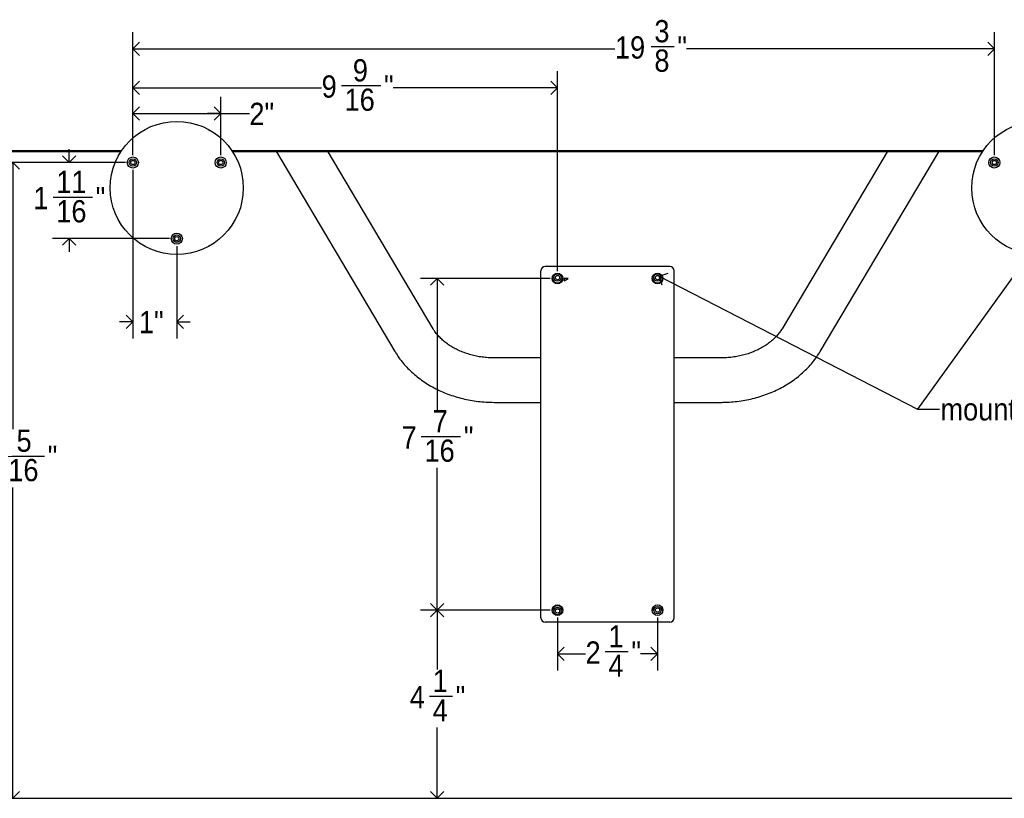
# Model space of a CAD drawing. Header units: inches. Extents: x 0 to 180, y 0 to 140.
# Tile 23 of 32: x 133 to 155, y 15 to 33. Entities that reach past the tile are written whole.
import ezdxf

# ---------------------------------------------------------------- set-up
doc = ezdxf.new("R2010")
doc.units = ezdxf.units.IN
doc.header["$MEASUREMENT"] = 0
doc.linetypes.add('SLD-Solid', pattern=[0])
doc.layers.add('DIMS', color=5, linetype='SLD-Solid')
doc.layers.add('NOTES', color=1, linetype='SLD-Solid')
doc.styles.add('SLDTEXTSTYLE0', font='GOTHIC.TTF', dxfattribs={"width": 0.913})
doc.styles.get("Standard").update_dxf_attribs({"font": 'GOTHIC.TTF'})
doc.dimstyles.new('SLDDIMSTYLE0', dxfattribs={"dimtxt": 0.5, "dimasz": 0.3, "dimexe": 0, "dimexo": 0.0625, "dimgap": 0.125, "dimtad": 0, "dimtih": 1, "dimtoh": 1, "dimdec": 6, "dimrnd": 1e-09, "dimzin": 12, "dimdsep": 46, "dimlunit": 5, "dimtxsty": 'SLDTEXTSTYLE0', "dimblk1": 'OPEN90', "dimblk2": 'OPEN90', "dimsah": 1, "dimcen": 0.09, "dimadec": 0, "dimazin": 3, "dimtfac": 1, "dimtofl": 0, "dimtmove": 0, "dimatfit": 3, "dimldrblk": 'OPEN90', "dimfxl": 0, "dimfrac": 2, "dimtolj": 1, "dimtzin": 12, "dimarcsym": 0})
doc.dimstyles.new('SLDDIMSTYLE1', dxfattribs={"dimtxt": 0.5, "dimasz": 0.3, "dimexe": 0, "dimexo": 0.0625, "dimgap": 0.125, "dimtad": 0, "dimtih": 1, "dimtoh": 1, "dimrnd": 1e-09, "dimzin": 12, "dimdsep": 46, "dimlunit": 5, "dimtxsty": 'SLDTEXTSTYLE0', "dimblk1": 'OPEN90', "dimblk2": 'OPEN90', "dimsah": 1, "dimcen": 0.09, "dimadec": 0, "dimazin": 3, "dimtfac": 1, "dimtofl": 0, "dimtmove": 0, "dimatfit": 3, "dimldrblk": 'OPEN90', "dimfxl": 0, "dimfrac": 2, "dimtolj": 1, "dimtzin": 12, "dimarcsym": 0})
doc.dimstyles.new('SLDDIMSTYLE2', dxfattribs={"dimtxt": 0.5, "dimasz": 0.3, "dimexe": 0, "dimexo": 0.0625, "dimgap": 0.125, "dimtad": 0, "dimtih": 1, "dimtoh": 1, "dimdec": 6, "dimrnd": 1e-09, "dimzin": 12, "dimdsep": 46, "dimlunit": 5, "dimtxsty": 'SLDTEXTSTYLE0', "dimblk1": 'OPEN90', "dimblk2": 'OPEN90', "dimsah": 1, "dimcen": 0.09, "dimadec": 0, "dimazin": 3, "dimtfac": 1, "dimtmove": 0, "dimatfit": 0, "dimldrblk": 'OPEN90', "dimfxl": 0, "dimfrac": 2, "dimtolj": 1, "dimtzin": 12, "dimarcsym": 0})
doc.dimstyles.new('SLDDIMSTYLE3', dxfattribs={"dimtxt": 0.5, "dimasz": 0.3, "dimexe": 0, "dimexo": 0.0625, "dimgap": 0.125, "dimtad": 0, "dimtih": 1, "dimtoh": 1, "dimrnd": 1e-09, "dimzin": 12, "dimdsep": 46, "dimlunit": 5, "dimtxsty": 'SLDTEXTSTYLE0', "dimblk1": 'OPEN90', "dimblk2": 'OPEN90', "dimsah": 1, "dimcen": 0.09, "dimadec": 0, "dimazin": 3, "dimtfac": 1, "dimtmove": 0, "dimatfit": 0, "dimldrblk": 'OPEN90', "dimfxl": 0, "dimfrac": 2, "dimtolj": 1, "dimtzin": 12, "dimarcsym": 0})
doc.dimstyles.new('SLDDIMSTYLE4', dxfattribs={"dimtxt": 0.18, "dimasz": 0.3, "dimexe": 0, "dimexo": 0.0625, "dimgap": 0, "dimtad": 0, "dimtih": 1, "dimtoh": 1, "dimdec": 0, "dimrnd": 1e-09, "dimzin": 0, "dimdsep": 46, "dimlunit": 5, "dimtxsty": 'Standard', "dimblk1": 'OPEN90', "dimblk2": 'OPEN90', "dimsah": 1, "dimcen": 0.09, "dimadec": 0, "dimazin": 0, "dimtfac": 0.3, "dimtdec": 0, "dimtofl": 0, "dimtmove": 0, "dimatfit": 3, "dimldrblk": 'OPEN90', "dimfxl": 0, "dimfrac": 2, "dimtolj": 1, "dimtzin": 0, "dimarcsym": 0})

# ---------------------------------------------------------------- blocks, each defined once
blk = doc.blocks.new('_Open90')
at = {"color": 0, "linetype": 'ByBlock', "lineweight": -2}
for p, q in [((0, 0), (-1, 0)), ((-0.5, 0.5), (0, 0)), ((0, 0), (-0.5, -0.5))]:
    blk.add_line(p, q, dxfattribs=at)
blk = doc.blocks.new('_D_3')
at = {"layer": 'DIMS'}
for p, q in [((135.262, 29.738), (135.262, 31.048)), ((137.239, 29.738), (137.239, 31.048)), ((135.262, 30.673), (137.239, 30.673)), ((137.239, 30.673), (137.883, 30.673))]:
    blk.add_line(p, q, dxfattribs=at)
at = {"layer": 'DIMS', "xscale": 0.3, "yscale": 0.3, "rotation": 180.0000000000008}
blk.add_blockref('_Open90', (135.262, 30.673, 7.81), dxfattribs=at)
at = {"layer": 'DIMS', "xscale": 0.3, "yscale": 0.3}
blk.add_blockref('_Open90', (137.239, 30.673, 7.81), dxfattribs=at)
at = {"layer": 'DIMS', "insert": (137.883, 30.915), "char_height": 0.5, "attachment_point": 1, "style": 'SLDTEXTSTYLE0'}
blk.add_mtext('2"', dxfattribs=at)
blk = doc.blocks.new('_D_4')
at = {"layer": 'DIMS'}
for p, q in [((133.828, 29.571), (133.828, 29.871)), ((135.095, 29.571), (133.453, 29.571)), ((133.466, 28.791), (134.352, 28.791)), ((136.084, 27.859), (133.453, 27.859)), ((133.828, 27.859), (133.828, 27.559))]:
    blk.add_line(p, q, dxfattribs=at)
at = {"layer": 'DIMS', "xscale": 0.3, "yscale": 0.3}
for p, rotation in [((133.828, 29.571, 7.81), 270.0000000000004), ((133.828, 27.859, 7.81), 90.0000000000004)]:
    blk.add_blockref('_Open90', p, dxfattribs=dict(at, rotation=rotation))
at = {"layer": 'DIMS', "char_height": 0.5, "attachment_point": 1, "style": 'SLDTEXTSTYLE0'}
for s, insert in [('11', (133.54, 29.386)), ('1', (133.024, 29.021)), ('"', (134.425, 29.021)), ('16', (133.54, 28.725))]:
    blk.add_mtext(s, dxfattribs=dict(at, insert=insert))
blk = doc.blocks.new('_D_5')
at = {"layer": 'DIMS'}
for p, q in [((135.095, 29.571), (132.19, 29.571)), ((132.565, 29.571), (132.565, 23.573)), ((132.388, 22.97), (133.274, 22.97)), ((132.565, 15.271), (132.565, 22.265))]:
    blk.add_line(p, q, dxfattribs=at)
at = {"layer": 'DIMS', "xscale": 0.3, "yscale": 0.3}
for p, rotation in [((132.565, 29.571, 7.81), 90.00000000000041), ((132.565, 15.271, 7.81), 270.0000000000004)]:
    blk.add_blockref('_Open90', p, dxfattribs=dict(at, rotation=rotation))
at = {"layer": 'DIMS', "char_height": 0.5, "attachment_point": 1, "style": 'SLDTEXTSTYLE0'}
for s, insert in [('5', (132.646, 23.565)), ('14', (131.576, 23.2)), ('"', (133.347, 23.2)), ('16', (132.461, 22.904))]:
    blk.add_mtext(s, dxfattribs=dict(at, insert=insert))
blk = doc.blocks.new('_D_6')
at = {"layer": 'DIMS'}
for p, q in [((135.262, 29.738), (135.262, 32.504)), ((154.637, 29.738), (154.637, 32.504)), ((135.262, 32.129), (146.105, 32.129)), ((146.917, 32.18), (147.433, 32.18)), ((154.637, 32.129), (147.713, 32.129))]:
    blk.add_line(p, q, dxfattribs=at)
at = {"layer": 'DIMS', "xscale": 0.3, "yscale": 0.3, "rotation": 180.0000000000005}
blk.add_blockref('_Open90', (135.262, 32.129, 7.81), dxfattribs=at)
at = {"layer": 'DIMS', "xscale": 0.3, "yscale": 0.3}
blk.add_blockref('_Open90', (154.637, 32.129, 7.81), dxfattribs=at)
at = {"layer": 'DIMS', "char_height": 0.5, "attachment_point": 1, "style": 'SLDTEXTSTYLE0'}
for s, insert in [('3', (146.991, 32.775)), ('19', (146.105, 32.409)), ('"', (147.507, 32.409)), ('8', (146.991, 32.113))]:
    blk.add_mtext(s, dxfattribs=dict(at, insert=insert))
blk = doc.blocks.new('_D_7')
at = {"layer": 'DIMS'}
for p, q in [((144.646, 26.964), (141.734, 26.964)), ((142.109, 26.964), (142.109, 24.01)), ((141.748, 23.407), (142.633, 23.407)), ((142.109, 19.504), (142.109, 22.702)), ((144.646, 19.504), (141.734, 19.504))]:
    blk.add_line(p, q, dxfattribs=at)
at = {"layer": 'DIMS', "xscale": 0.3, "yscale": 0.3}
for p, rotation in [((142.109, 26.964, 7.81), 90.00000000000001), ((142.109, 19.504, 7.81), 270)]:
    blk.add_blockref('_Open90', p, dxfattribs=dict(at, rotation=rotation))
at = {"layer": 'DIMS', "char_height": 0.5, "attachment_point": 1, "style": 'SLDTEXTSTYLE0'}
for s, insert in [('7', (142.006, 24.002)), ('7', (141.305, 23.637)), ('"', (142.706, 23.637)), ('16', (141.821, 23.341))]:
    blk.add_mtext(s, dxfattribs=dict(at, insert=insert))
blk = doc.blocks.new('_D_8')
at = {"layer": 'DIMS'}
for p, q in [((144.646, 19.504), (141.734, 19.504)), ((142.109, 19.504), (142.109, 18.169)), ((141.932, 17.566), (142.448, 17.566)), ((142.109, 15.271), (142.109, 16.861))]:
    blk.add_line(p, q, dxfattribs=at)
at = {"layer": 'DIMS', "xscale": 0.3, "yscale": 0.3}
for p, rotation in [((142.109, 19.504, 7.81), 90.00000000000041), ((142.109, 15.271, 7.81), 270.0000000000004)]:
    blk.add_blockref('_Open90', p, dxfattribs=dict(at, rotation=rotation))
at = {"layer": 'DIMS', "char_height": 0.5, "attachment_point": 1, "style": 'SLDTEXTSTYLE0'}
for s, insert in [('1', (142.006, 18.161)), ('4', (141.49, 17.796)), ('"', (142.522, 17.796)), ('4', (142.006, 17.5))]:
    blk.add_mtext(s, dxfattribs=dict(at, insert=insert))
blk = doc.blocks.new('_D_9')
at = {"layer": 'DIMS'}
for p, q in [((135.262, 29.738), (135.262, 31.624)), ((144.813, 27.13), (144.813, 31.624)), ((135.262, 31.249), (139.508, 31.249)), ((139.951, 31.3), (140.836, 31.3)), ((144.813, 31.249), (141.116, 31.249))]:
    blk.add_line(p, q, dxfattribs=at)
at = {"layer": 'DIMS', "xscale": 0.3, "yscale": 0.3, "rotation": 180.0000000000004}
blk.add_blockref('_Open90', (135.262, 31.249, 7.81), dxfattribs=at)
at = {"layer": 'DIMS', "xscale": 0.3, "yscale": 0.3}
blk.add_blockref('_Open90', (144.813, 31.249, 7.81), dxfattribs=at)
at = {"layer": 'DIMS', "char_height": 0.5, "attachment_point": 1, "style": 'SLDTEXTSTYLE0'}
for s, insert in [('9', (140.209, 31.895)), ('9', (139.508, 31.53)), ('"', (140.91, 31.53)), ('16', (140.024, 31.234))]:
    blk.add_mtext(s, dxfattribs=dict(at, insert=insert))
blk = doc.blocks.new('_D_10')
at = {"layer": 'DIMS'}
for p, q in [((144.813, 19.337), (144.813, 18.144)), ((147.063, 19.337), (147.063, 18.144)), ((144.813, 18.519), (145.443, 18.519)), ((145.885, 18.57), (146.401, 18.57)), ((147.063, 18.519), (146.681, 18.519))]:
    blk.add_line(p, q, dxfattribs=at)
at = {"layer": 'DIMS', "xscale": 0.3, "yscale": 0.3}
for p, rotation in [((144.813, 18.519, 7.81), 180), ((147.063, 18.519, 7.81), 360)]:
    blk.add_blockref('_Open90', p, dxfattribs=dict(at, rotation=rotation))
at = {"layer": 'DIMS', "char_height": 0.5, "attachment_point": 1, "style": 'SLDTEXTSTYLE0'}
for s, insert in [('1', (145.959, 19.165)), ('"', (146.474, 18.8)), ('2', (145.443, 18.8)), ('4', (145.959, 18.504))]:
    blk.add_mtext(s, dxfattribs=dict(at, insert=insert))
blk = doc.blocks.new('_D_11')
at = {"layer": 'DIMS'}
for p, q in [((135.262, 29.405), (135.262, 25.616)), ((136.25, 27.692), (136.25, 25.616)), ((135.262, 25.991), (134.962, 25.991)), ((136.25, 25.991), (136.55, 25.991))]:
    blk.add_line(p, q, dxfattribs=at)
at = {"layer": 'DIMS', "xscale": 0.3, "yscale": 0.3}
blk.add_blockref('_Open90', (135.262, 25.991, 7.81), dxfattribs=at)
at = {"layer": 'DIMS', "xscale": 0.3, "yscale": 0.3, "rotation": 180.0000000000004}
blk.add_blockref('_Open90', (136.25, 25.991, 7.81), dxfattribs=at)
at = {"layer": 'DIMS', "insert": (135.398, 26.233), "char_height": 0.5, "attachment_point": 1, "style": 'SLDTEXTSTYLE0'}
blk.add_mtext('1"', dxfattribs=at)

msp = doc.modelspace()

# ---------------------------------------------------------------- linework, layer by layer
at = {"color": 7, "linetype": 'SLD-Solid', "lineweight": 25}
for p, q in [((129.6524666, 29.8418103), (135.0132897, 29.8418103)), ((134.9934102, 29.8118103), (129.6524666, 29.8118103)), ((137.4874445, 29.8418103), (154.3882897, 29.8418103)), ((154.3684102, 29.8118103), (137.5073239, 29.8118103)), ((138.4895027, 29.8118103), (141.1537142, 25.3234041)), ((142.0136345, 25.8338324), (139.6524012, 29.8118103)), ((152.223333, 29.8118103), (149.8620996, 25.8338324)), ((150.72202, 25.3234041), (153.3862314, 29.8118103)), ((144.4378671, 19.3338168), (144.4378671, 27.1338168)), ((147.3378671, 27.2338168), (144.5378671, 27.2338168)), ((147.4378671, 19.3338168), (147.4378671, 27.1338168)), ((144.9612002, 26.9066106), (145.0492062, 26.9638168)), ((145.0492062, 26.9638168), (144.9612002, 26.9638168)), ((144.9612002, 26.9638168), (144.9612002, 26.9066106)), ((144.4378671, 25.1768048), (143.3855855, 25.1768048)), ((148.4901486, 25.1768048), (147.4378671, 25.1768048)), ((143.3855855, 24.1768048), (144.4378671, 24.1768048)), ((147.4378671, 24.1768048), (148.4901486, 24.1768048)), ((147.3378671, 19.2338168), (144.5378671, 19.2338168)), ((121.9378671, 15.2713418), (169.9378671, 15.2713418))]:
    msp.add_line(p, q, dxfattribs=at)
at = {"color": 7, "linetype": 'SLD-Solid', "lineweight": 25, "flags": 128}
for points in [[(146.9655516, 19.5540286), (146.950104, 19.5248593), (146.9432845, 19.4938168)], [(147.1824497, 19.4938168), (147.1756302, 19.5248593), (147.1601826, 19.5540286)]]:
    msp.add_lwpolyline(points, dxfattribs=at)
at = {"color": 7, "linetype": 'SLD-Solid', "lineweight": 25}
for centre, radius in [((136.2503671, 29.0004757), 1.496063), ((155.6253671, 29.0004757), 1.496063), ((135.2615979, 29.5713418), 0.125), ((137.2391362, 29.5713418), 0.125), ((154.6365979, 29.5713418), 0.125), ((135.2615979, 29.5713418), 0.0833721), ((135.2615979, 29.5713418), 0.0825), ((135.2615979, 29.5713418), 0.0480672), ((137.2391362, 29.5713418), 0.0833721), ((137.2391362, 29.5713418), 0.0825), ((137.2391362, 29.5713418), 0.0480672), ((154.6365979, 29.5713418), 0.0833721), ((154.6365979, 29.5713418), 0.0825), ((154.6365979, 29.5713418), 0.0480672), ((136.2503671, 27.8587434), 0.125), ((136.2503671, 27.8587434), 0.0833721), ((136.2503671, 27.8587434), 0.0825), ((136.2503671, 27.8587434), 0.0480672), ((144.8128671, 26.9638168), 0.12), ((144.8128671, 26.9838168), 0.0833721), ((144.8128671, 26.9838168), 0.0825), ((144.8128671, 26.9838168), 0.0480672), ((147.0628671, 26.9638168), 0.12), ((147.0628671, 26.9838168), 0.0833721), ((147.0628671, 26.9838168), 0.0825), ((147.0628671, 26.9838168), 0.0480672), ((144.8128671, 19.5038168), 0.12), ((144.8128671, 19.4838168), 0.0833721), ((144.8128671, 19.4838168), 0.0825), ((144.8128671, 19.4838168), 0.0480672), ((147.0628671, 19.5038168), 0.12), ((147.0628671, 19.5038168), 0.0833721), ((147.0628671, 19.5038168), 0.0825), ((147.0628671, 19.5038168), 0.0480672)]:
    msp.add_circle(centre, radius, dxfattribs=at)
for centre, radius, start, end in [((144.5378671, 27.1338168), 0.1, 90, 180), ((147.3378671, 27.1338168), 0.1, 0, 90), ((144.8128671, 26.9838168), 0.12, 184.78019185, 355.21980815), ((147.0628671, 26.9838168), 0.12, 184.78019185, 355.21980815), ((144.8128671, 19.4838168), 0.12, 4.78019185, 175.21980815), ((144.5378671, 19.3338168), 0.1, 180, 270), ((147.3378671, 19.3338168), 0.1, 270, 0)]:
    msp.add_arc(centre, radius, start, end, dxfattribs=at)
for points, knots in [([(143.3855855, 25.1768048), (143.3634699, 25.1770237), (143.2966255, 25.1776853), (143.1853726, 25.1852988), (143.0533584, 25.202785), (142.9242775, 25.2289309), (142.7992605, 25.2632687), (142.6793604, 25.3054224), (142.5655657, 25.3548757), (142.4587813, 25.411046), (142.3598047, 25.473281), (142.2693334, 25.5408903), (142.1878593, 25.6131625), (142.1160315, 25.6894346), (142.0577253, 25.7633802), (142.0272093, 25.8121414), (142.0136345, 25.8338324)], [0, 0, 0, 0, 0.0371203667, 0.112196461, 0.1872449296, 0.2622318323, 0.3371504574, 0.4120047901, 0.4868143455, 0.5616078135, 0.6364421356, 0.7114107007, 0.786650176, 0.8623509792, 0.9387678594, 1, 1, 1, 1]), ([(149.8620996, 25.8338324), (149.8542649, 25.8210567), (149.8291543, 25.7801101), (149.7790932, 25.7124059), (149.7077759, 25.6327817), (149.626677, 25.5576546), (149.5365985, 25.4876698), (149.4380693, 25.4233914), (149.3317715, 25.365395), (149.2184736, 25.3142467), (149.0990457, 25.2704703), (148.9744494, 25.234549), (148.8457177, 25.2068293), (148.713947, 25.1877944), (148.594936, 25.1781845), (148.5201582, 25.1771999), (148.4901486, 25.1768048)], [0, 0, 0, 0, 0.0360277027, 0.1154696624, 0.1937494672, 0.2708829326, 0.3472243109, 0.4230440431, 0.4985381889, 0.5738433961, 0.6490503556, 0.7242145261, 0.7993576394, 0.8744966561, 0.9496335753, 1, 1, 1, 1]), ([(141.1537142, 25.3234041), (141.1697949, 25.2971703), (141.2126214, 25.2273037), (141.2912879, 25.1182879), (141.3918157, 24.9981511), (141.5026187, 24.8843165), (141.6230347, 24.7772064), (141.7525254, 24.6774214), (141.8904154, 24.5854925), (142.0359903, 24.5019137), (142.1884828, 24.4271241), (142.3470898, 24.3615094), (142.5109809, 24.3053925), (142.6793072, 24.2590639), (142.8512082, 24.222674), (143.0258163, 24.1966487), (143.2042262, 24.1799657), (143.3244664, 24.1778701), (143.3855855, 24.1768048)], [0, 0, 0, 0, 0.0376241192, 0.1002017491, 0.1629906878, 0.2261156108, 0.2895535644, 0.3532710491, 0.4172277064, 0.4813807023, 0.5456885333, 0.6101138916, 0.6746254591, 0.7391986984, 0.8038158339, 0.868465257, 0.9331397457, 1, 1, 1, 1]), ([(148.4901486, 24.1768048), (148.5231563, 24.177129), (148.6153234, 24.1780344), (148.7663954, 24.1877783), (148.9422577, 24.2090212), (149.1159854, 24.2407027), (149.286704, 24.2825227), (149.4535558, 24.3343737), (149.6156854, 24.3960385), (149.7722441, 24.4672664), (149.9223934, 24.5477478), (150.0653081, 24.6371154), (150.2001916, 24.7349346), (150.3262543, 24.8407154), (150.4428442, 24.9538559), (150.5490216, 25.0738528), (150.6430969, 25.19679), (150.6963653, 25.282247), (150.72202, 25.3234041)], [0, 0, 0, 0, 0.0361148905, 0.1008435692, 0.1656089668, 0.2304034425, 0.2952267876, 0.3600738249, 0.4249342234, 0.4897915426, 0.554621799, 0.6193928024, 0.6840642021, 0.7485885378, 0.812913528, 0.8769856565, 0.9407548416, 1, 1, 1, 1])]:
    msp.add_open_spline(points, degree=3, knots=knots, dxfattribs=at)

# ---------------------------------------------------------------- texts
at = {"layer": 'NOTES', "insert": (153.4261165, 24.2701424), "char_height": 0.5, "attachment_point": 1, "style": 'SLDTEXTSTYLE0'}
msp.add_mtext('mounting holes', dxfattribs=at)

# ---------------------------------------------------------------- dimensions: what is measured, and where the dimension line sits
at = {"layer": 'DIMS'}
for base, p1, p2, angle, dimstyle, picture, middle in [((154.6365979, 32.128614), (135.2615979, 29.5713418), (154.6365979, 29.5713418), 0, 'SLDDIMSTYLE0', '_D_6', (146.9091338, 32.128614)), ((137.2391362, 30.6731137), (135.2615979, 29.5713418), (137.2391362, 29.5713418), 0, 'SLDDIMSTYLE1', '_D_3', (138.1711417, 30.6731137)), ((133.8275919, 27.8587434), (135.2615979, 29.5713418), (136.2503671, 27.8587434), 90, 'SLDDIMSTYLE2', '_D_4', (133.8275919, 28.7398514)), ((132.56451, 15.2713418), (135.2615979, 29.5713418), (121.9378671, 15.2713418), 90, 'SLDDIMSTYLE0', '_D_5', (132.56451, 22.9190791)), ((142.1088834, 19.5038168), (144.8128671, 26.9638168), (144.8128671, 19.5038168), 90, 'SLDDIMSTYLE0', '_D_7', (142.1088834, 23.3560427)), ((142.1088834, 15.2713418), (144.8128671, 19.5038168), (121.9378671, 15.2713418), 90, 'SLDDIMSTYLE0', '_D_8', (142.1088834, 17.5148514))]:
    dim = msp.add_linear_dim(base=base, p1=p1, p2=p2, angle=angle, dimstyle=dimstyle, dxfattribs=at)
    dim.commit()
    dim.dimension.update_dxf_attribs({"geometry": picture, "text_midpoint": middle, "dimtype": 160})
for base, p1, p2, dimstyle, picture, middle in [((144.8128671, 31.2490331), (135.2615979, 29.5713418), (144.8128671, 26.9638168), 'SLDDIMSTYLE0', '_D_9', (140.3121107, 31.2490331)), ((136.2503671, 25.9910029), (135.2615979, 29.5713418), (136.2503671, 27.8587434), 'SLDDIMSTYLE3', '_D_11', (135.6860865, 25.9910029)), ((147.0628671, 18.5188916), (144.8128671, 19.5038168), (147.0628671, 19.5038168), 'SLDDIMSTYLE0', '_D_10', (146.0616271, 18.5188916))]:
    dim = msp.add_linear_dim(base=base, p1=p1, p2=p2, dimstyle=dimstyle, dxfattribs=at)
    dim.commit()
    dim.dimension.update_dxf_attribs({"geometry": picture, "text_midpoint": middle, "dimtype": 160})

# ---------------------------------------------------------------- leaders
at = {"layer": 'NOTES'}
for points in [[(155.6734108, 27.8602458), (152.9055631, 24.0239377), (153.4055631, 24.0239377)], [(147.0980077, 27.0166132), (152.9055631, 24.0239377), (153.4055631, 24.0239377)]]:
    msp.add_leader(points, dimstyle='SLDDIMSTYLE4', dxfattribs=at)

doc.saveas('drawing.dxf')
